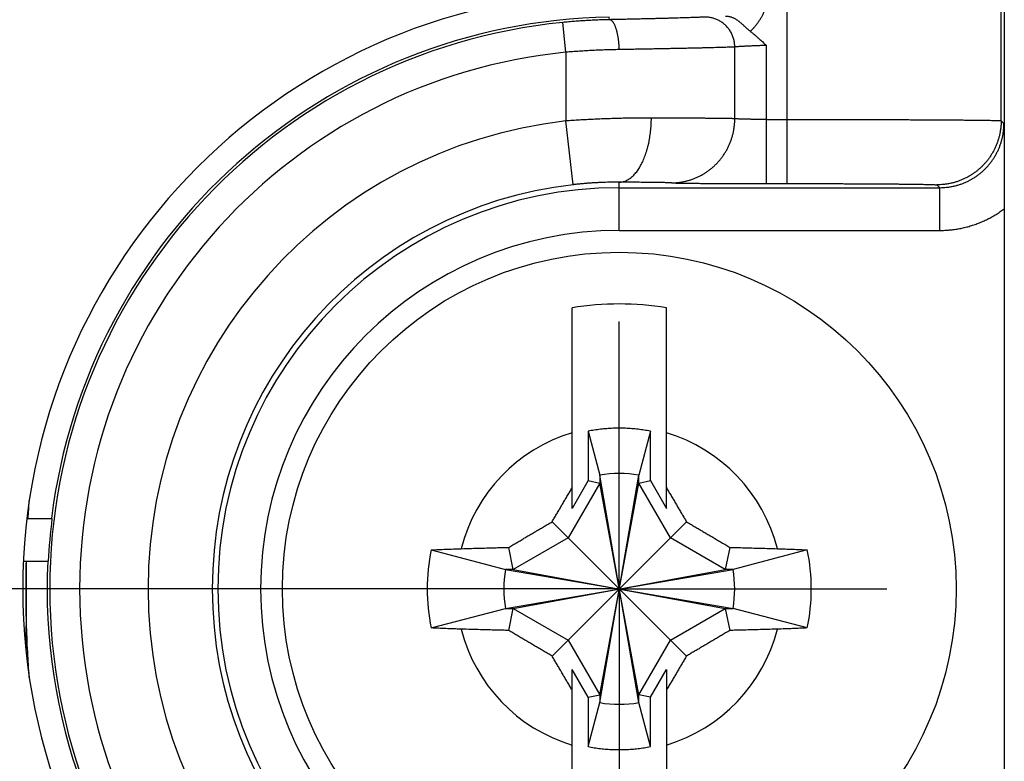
# Model space of a CAD drawing. Header units: inches. Extents: x 0 to 34, y 0 to 22.
# Tile 81 of 152: x 16.322 to 16.782, y 14.789 to 15.136. Entities that reach past the tile are written whole.
import ezdxf

# ---------------------------------------------------------------- set-up
doc = ezdxf.new("R2010")
doc.units = ezdxf.units.IN
doc.header["$LTSCALE"] = 1.87
doc.header["$MEASUREMENT"] = 0
doc.linetypes.add('CENTER', pattern=[0.6, 0.375, -0.075, 0.075, -0.075])
doc.layers.get('0').update_dxf_attribs({"linetype": 'CONTINUOUS'})
doc.layers.add('DEFAULT_1', color=7, linetype='CENTER')
doc.layers.add('DIMENSIONS', color=7, linetype='CONTINUOUS')
doc.styles.get("Standard").update_dxf_attribs({"font": 'txt', "width": 0.8})
doc.dimstyles.new('DIMSTYLE_1', dxfattribs={"dimtxt": 0.125, "dimasz": 0.18, "dimexe": 0.18, "dimexo": 0.0625, "dimgap": 0.09, "dimtad": 0, "dimtih": 1, "dimtoh": 1, "dimdec": 3, "dimzin": 4, "dimdsep": 46, "dimtxsty": 'STANDARD', "dimblk": '_FILLED', "dimblk1": '_FILLED', "dimblk2": '_FILLED', "dimcen": 0.09, "dimadec": 0, "dimazin": 0, "dimtp": 0.01, "dimtm": 0.01, "dimtfac": 1, "dimtdec": 3, "dimtofl": 0, "dimtmove": 0, "dimatfit": 3, "dimldrblk": '_FILLED', "dimfxl": 1, "dimtolj": 1, "dimtzin": 4, "dimarcsym": 0})

# ---------------------------------------------------------------- blocks, each defined once
blk = doc.blocks.new('_FILLED')
at = {"color": 0, "linetype": 'BYBLOCK'}
blk.add_solid([(0, 0), (-1, 0.1736111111), (-1, -0.1736111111)], dxfattribs=at)
blk = doc.blocks.new('*D6')
at = {"layer": 'DIMENSIONS', "color": 2, "linetype": 'CONTINUOUS'}
for p, q in [((12.9788026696, 14.8698991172), (12.9788026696, 15.2298991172)), ((16.5393026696, 14.8698991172), (12.8538026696, 14.8698991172)), ((14.8523026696, 14.1270324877), (12.8538026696, 14.1270324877)), ((12.9788026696, 14.1270324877), (12.9788026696, 13.7670324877))]:
    blk.add_line(p, q, dxfattribs=at)
at = {"layer": 'DIMENSIONS', "color": 2, "linetype": 'CONTINUOUS', "xscale": 0.18, "yscale": 0.18, "zscale": 0.18}
for p, rotation in [((12.9788026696, 14.8698991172), 270), ((12.9788026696, 14.1270324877), 90)]:
    blk.add_blockref('_FILLED', p, dxfattribs=dict(at, rotation=rotation))
at = {"layer": 'DIMENSIONS', "color": 2, "linetype": 'CONTINUOUS', "width": 0.8}
for s, p in [('.743', (12.6288026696, 14.4992515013)), ('[', (12.6288026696, 14.3117515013)), (']', (13.2288026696, 14.3117515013)), ('18.87', (12.7288026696, 14.3117515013))]:
    blk.add_text(s, height=0.125, dxfattribs=at).set_placement(p)

msp = doc.modelspace()

# ---------------------------------------------------------------- linework, layer by layer
at = {"color": 7, "linetype": 'CONTINUOUS'}
for p, q in [((16.6803152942, 15.0594958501), (16.6803152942, 16.6603023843)), ((16.7803114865, 15.088889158), (16.7803114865, 16.6309090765)), ((16.5768026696, 15.1209227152), (16.5754152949, 15.1348532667)), ((16.5971552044, 15.1361522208), (16.5971341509, 15.1373583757)), ((16.5768026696, 15.1209227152), (16.5768026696, 15.0887696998)), ((16.6557991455, 15.0898254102), (16.6557991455, 15.1233892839)), ((16.6706109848, 15.0594958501), (16.6706109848, 15.1241022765)), ((16.5802070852, 15.0589646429), (16.5768026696, 15.0887696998)), ((16.6706109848, 15.0894947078), (16.6803152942, 15.0894947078)), ((16.7803114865, 15.088889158), (16.7816296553, 15.0875709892)), ((16.6018026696, 15.037572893), (16.6018026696, 15.0601355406)), ((16.6018026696, 15.0575721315), (16.7516307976, 15.0575721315)), ((16.6706109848, 15.0594958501), (16.6803152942, 15.0594958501)), ((16.7503126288, 15.0588903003), (16.7516307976, 15.0575721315)), ((16.7516307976, 15.037572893), (16.7516307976, 15.0575721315)), ((16.7818026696, 15.0477037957), (16.7818026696, 14.6920944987)), ((16.6018026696, 15.037572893), (16.7516307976, 15.037572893)), ((16.5797554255, 14.9075814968), (16.5797554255, 15.0013498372)), ((16.6238499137, 14.9075814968), (16.6238499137, 15.0013498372)), ((16.5872544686, 14.9436524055), (16.5926491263, 14.9230936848)), ((16.5872544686, 14.9436524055), (16.5872544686, 14.9205702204)), ((16.6163508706, 14.9436524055), (16.6109562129, 14.9230936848)), ((16.6163508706, 14.9205702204), (16.6163508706, 14.9436524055)), ((16.6109562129, 14.8167045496), (16.5926491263, 14.9230936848)), ((16.5926491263, 14.9230936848), (16.5926491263, 14.9194322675)), ((16.5926491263, 14.8167045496), (16.6109562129, 14.9230936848)), ((16.6109562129, 14.9194322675), (16.6109562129, 14.9230936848)), ((16.5926491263, 14.9194322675), (16.5778691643, 14.8938326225)), ((16.5872544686, 14.9205702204), (16.5797554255, 14.9075814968)), ((16.5872544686, 14.9205702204), (16.5926491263, 14.9194322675)), ((16.6109562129, 14.8203659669), (16.5926491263, 14.9194322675)), ((16.5926491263, 14.8203659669), (16.6109562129, 14.9194322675)), ((16.6109562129, 14.9194322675), (16.6163508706, 14.9205702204)), ((16.6257361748, 14.8938326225), (16.6109562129, 14.9194322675)), ((16.6163508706, 14.9205702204), (16.6238499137, 14.9075814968)), ((16.3249111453, 14.9028991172), (16.3365957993, 14.9028991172)), ((16.6331992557, 14.8385025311), (16.5704060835, 14.9012957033)), ((16.5704060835, 14.8385025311), (16.6331992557, 14.9012957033)), ((16.5778691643, 14.8938326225), (16.5522695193, 14.8790526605)), ((16.6513358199, 14.8790526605), (16.6257361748, 14.8938326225)), ((16.5139109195, 14.8881572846), (16.548608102, 14.8790526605)), ((16.5522695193, 14.8790526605), (16.5501047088, 14.8893153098)), ((16.6535006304, 14.8893153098), (16.6513358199, 14.8790526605)), ((16.6896944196, 14.8881572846), (16.6549972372, 14.8790526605)), ((16.3232354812, 14.8828991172), (16.3348669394, 14.8828991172)), ((16.548608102, 14.8790526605), (16.6549972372, 14.8607455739)), ((16.5522695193, 14.8790526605), (16.548608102, 14.8790526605)), ((16.548608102, 14.8607455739), (16.6549972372, 14.8790526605)), ((16.5522695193, 14.8790526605), (16.6513358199, 14.8607455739)), ((16.5522695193, 14.8607455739), (16.6513358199, 14.8790526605)), ((16.6549972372, 14.8790526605), (16.6513358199, 14.8790526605)), ((16.5139109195, 14.8516409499), (16.548608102, 14.8607455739)), ((16.548608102, 14.8607455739), (16.5522695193, 14.8607455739)), ((16.5501047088, 14.8504829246), (16.5522695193, 14.8607455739)), ((16.5522695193, 14.8607455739), (16.5778691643, 14.845965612)), ((16.6257361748, 14.845965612), (16.6513358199, 14.8607455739)), ((16.6513358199, 14.8607455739), (16.6535006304, 14.8504829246)), ((16.6513358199, 14.8607455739), (16.6549972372, 14.8607455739)), ((16.6896944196, 14.8516409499), (16.6549972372, 14.8607455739)), ((16.5778691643, 14.845965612), (16.5926491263, 14.8203659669)), ((16.6109562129, 14.8203659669), (16.6257361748, 14.845965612)), ((16.5872544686, 14.819228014), (16.5797554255, 14.8322167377)), ((16.5797554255, 14.7384483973), (16.5797554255, 14.8322167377)), ((16.6163508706, 14.819228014), (16.6238499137, 14.8322167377)), ((16.6238499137, 14.8322167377), (16.6238499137, 14.7384483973)), ((16.5872544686, 14.819228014), (16.5926491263, 14.8203659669)), ((16.5872544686, 14.819228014), (16.5872544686, 14.796145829)), ((16.5926491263, 14.8203659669), (16.5926491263, 14.8167045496)), ((16.6109562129, 14.8167045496), (16.6109562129, 14.8203659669)), ((16.6163508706, 14.819228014), (16.6109562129, 14.8203659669)), ((16.6163508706, 14.796145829), (16.6163508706, 14.819228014)), ((16.5872544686, 14.796145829), (16.5926491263, 14.8167045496)), ((16.6163508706, 14.796145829), (16.6109562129, 14.8167045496))]:
    msp.add_line(p, q, dxfattribs=at)
msp.add_circle((16.6018026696, 14.8698991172), 0.157480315, dxfattribs=at)
for centre, radius, start, end in [((16.6019226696, 14.8698991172), 0.279, 90, 270), ((16.6018026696, 14.8698991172), 0.266264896, 95.6874600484, 264.3125399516), ((16.6018026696, 14.8698991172), 0.2675, 91, 172.9128453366), ((16.6018026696, 14.8698991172), 0.2522654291, 95.6874600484, 264.3125399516), ((16.6018026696, 14.8698991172), 0.22029374, 96.5162406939, 263.4837593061), ((16.6018026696, 14.8698991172), 0.1902948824, 96.5162406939, 263.4837593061), ((16.6018026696, 14.8698991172), 0.1876730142, 90, 270), ((16.6018026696, 14.8698991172), 0.1676737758, 90, 270), ((16.6018026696, 14.8698991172), 0.1332868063, 80.4788277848, 99.5211722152), ((16.6018026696, 14.8698991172), 0.0762974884, 106.7959554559, 165.725538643), ((16.6018026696, 14.8698991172), 0.0762974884, 14.274461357, 73.2040445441), ((16.6018026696, 14.8698991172), 0.053976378, 80.2363529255, 99.7636470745), ((16.6018026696, 14.8698991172), 0.2672520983, 172.9070762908, 177.211849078), ((16.6018026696, 14.8698991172), 0.0897682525, 168.2645867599, 191.7354132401), ((16.6018026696, 14.8698991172), 0.0897682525, 348.2645867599, 11.7354132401), ((16.6018026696, 14.8698991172), 0.2675, 177.2143199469, 269), ((16.6018026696, 14.8698991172), 0.053976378, 170.2363529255, 189.7636470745), ((16.6018026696, 14.8698991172), 0.053976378, 350.2363529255, 9.7636470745), ((16.6018026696, 14.8698991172), 0.0762974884, 194.274461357, 253.2040445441), ((16.6018026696, 14.8698991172), 0.0762974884, 286.7959554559, 345.725538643), ((16.6018026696, 14.8698991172), 0.053976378, 260.2363529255, 279.7636470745)]:
    msp.add_arc(centre, radius, start, end, dxfattribs=at)
for points, knots in [([(16.7818026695, 16.6716696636), (16.7818026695, 16.491230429), (16.7818026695, 16.1303500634), (16.7818026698, 15.5890302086), (16.7818026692, 15.2281495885), (16.7818026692, 15.0477100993)], [0, 0, 0, 0, 0.3333320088, 0.6666675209, 1, 1, 1, 1]), ([(16.6630702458, 15.1306973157), (16.6634343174, 15.1310411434), (16.6641396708, 15.1317535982), (16.6651536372, 15.1328644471), (16.6661071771, 15.1340291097), (16.6670013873, 15.1352401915), (16.6678326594, 15.1364951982), (16.6685987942, 15.1377902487), (16.6692972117, 15.139121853), (16.6699264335, 15.1404862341), (16.6704854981, 15.1418799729), (16.670973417, 15.1433001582), (16.6713891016, 15.1447440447), (16.6717311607, 15.146208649), (16.6719981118, 15.1476903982), (16.6721894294, 15.1491850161), (16.672304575, 15.150687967), (16.6723303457, 15.1516927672), (16.6723304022, 15.1521950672)], [0, 0, 0, 0, 0.0624361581, 0.1249340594, 0.187467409, 0.2500157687, 0.3125579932, 0.3750734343, 0.4375430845, 0.4999533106, 0.562324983, 0.62469587, 0.6871032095, 0.7495827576, 0.8121374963, 0.87474282, 0.9373724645, 1, 1, 1, 1]), ([(16.5971552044, 15.1361522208), (16.5962718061, 15.1361344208), (16.5944971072, 15.1360900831), (16.5918240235, 15.1359975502), (16.5891286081, 15.1358779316), (16.5864121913, 15.1357306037), (16.5836774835, 15.1355550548), (16.5809290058, 15.1353510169), (16.5781729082, 15.1351185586), (16.5763345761, 15.1349448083), (16.5754152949, 15.1348532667)], [0, 0, 0, 0, 0.1216810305, 0.2444727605, 0.3683361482, 0.4932368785, 0.6191051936, 0.745712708, 0.8727759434, 1, 1, 1, 1]), ([(16.6417304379, 15.1373866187), (16.6415659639, 15.1373747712), (16.6411986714, 15.1373511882), (16.6405902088, 15.1373173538), (16.6398674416, 15.1372816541), (16.6390315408, 15.1372441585), (16.6380844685, 15.1372049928), (16.6370285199, 15.1371642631), (16.6358655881, 15.1371220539), (16.6345971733, 15.1370784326), (16.6332251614, 15.1370334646), (16.631752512, 15.1369872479), (16.6301826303, 15.1369398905), (16.6285183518, 15.13689148), (16.6267619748, 15.1368420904), (16.6249159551, 15.1367917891), (16.6229833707, 15.1367406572), (16.6209679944, 15.1366887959), (16.6188740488, 15.1366363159), (16.6167056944, 15.1365833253), (16.6144667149, 15.1365299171), (16.6121606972, 15.1364761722), (16.6097914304, 15.1364221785), (16.6073629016, 15.136368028), (16.6048792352, 15.1363138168), (16.6023448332, 15.136259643), (16.5997644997, 15.1362056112), (16.5980295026, 15.136169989), (16.5971552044, 15.1361522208)], [0, 0, 0, 0, 0.0110934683, 0.0247594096, 0.0409966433, 0.0597758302, 0.0810501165, 0.1047642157, 0.130866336, 0.1593365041, 0.1901457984, 0.2232164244, 0.2584560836, 0.2958058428, 0.3352262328, 0.3766610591, 0.4200408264, 0.4652841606, 0.5122881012, 0.5609528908, 0.6112013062, 0.6629557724, 0.7161297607, 0.7706324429, 0.8263729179, 0.8832554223, 0.9411704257, 1, 1, 1, 1]), ([(16.6017684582, 15.122154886), (16.601763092, 15.1224473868), (16.6017466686, 15.1230313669), (16.6017049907, 15.1239042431), (16.6016464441, 15.1247702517), (16.6015712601, 15.1256259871), (16.6014797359, 15.1264680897), (16.6013722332, 15.1272932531), (16.601249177, 15.1280982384), (16.6011110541, 15.1288798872), (16.6009584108, 15.1296351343), (16.600791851, 15.1303610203), (16.6006120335, 15.1310547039), (16.600419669, 15.1317134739), (16.600215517, 15.132334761), (16.6000003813, 15.1329161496), (16.5997751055, 15.1334553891), (16.5995405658, 15.1339504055), (16.5992976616, 15.1343993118), (16.5990473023, 15.1348004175), (16.598790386, 15.1351522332), (16.5985277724, 15.1354534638), (16.5982602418, 15.1357029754), (16.597988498, 15.1358997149), (16.5977131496, 15.1360425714), (16.5974351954, 15.1361302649), (16.5972471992, 15.1361512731), (16.5971552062, 15.1361521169)], [0, 0, 0, 0, 0.0566869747, 0.1131931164, 0.169318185, 0.2248638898, 0.2796349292, 0.3334400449, 0.3860931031, 0.4374142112, 0.4872308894, 0.5353793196, 0.5817057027, 0.626067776, 0.668336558, 0.7083984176, 0.7461576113, 0.7815394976, 0.8144947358, 0.8450049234, 0.8730902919, 0.8988202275, 0.9223274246, 0.9438258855, 0.9636308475, 0.9821739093, 1, 1, 1, 1]), ([(16.6557987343, 15.1233892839), (16.6557982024, 15.1236853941), (16.6557785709, 15.1242777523), (16.6556935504, 15.1251625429), (16.6555532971, 15.1260402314), (16.6553583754, 15.1269072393), (16.6551095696, 15.1277600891), (16.6548078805, 15.1285953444), (16.6544545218, 15.129409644), (16.6540509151, 15.1301997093), (16.6535986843, 15.1309623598), (16.6530996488, 15.1316945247), (16.6525558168, 15.132393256), (16.6519693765, 15.1330557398), (16.651342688, 15.1336793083), (16.6506782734, 15.1342614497), (16.6499788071, 15.134799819), (16.6492471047, 15.1352922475), (16.6484861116, 15.1357367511), (16.6476988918, 15.1361315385), (16.6468886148, 15.1364750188), (16.6460585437, 15.1367658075), (16.6452120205, 15.1370027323), (16.6443524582, 15.1371848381), (16.6434833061, 15.1373113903), (16.6426081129, 15.1373818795), (16.642022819, 15.137391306), (16.6417304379, 15.1373866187)], [0, 0, 0, 0, 0.0402318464, 0.0804641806, 0.1206929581, 0.1609141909, 0.2011240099, 0.2413187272, 0.2814948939, 0.3216493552, 0.3617793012, 0.4018823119, 0.4419563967, 0.4820000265, 0.5220121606, 0.5619922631, 0.6019403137, 0.6418568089, 0.6817427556, 0.7215996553, 0.7614294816, 0.8012346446, 0.8410179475, 0.8807825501, 0.920531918, 0.9602697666, 1, 1, 1, 1]), ([(16.6630658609, 15.1307009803), (16.6629074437, 15.1308231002), (16.6625866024, 15.1310807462), (16.6621034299, 15.1314918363), (16.6616029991, 15.1319361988), (16.6610818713, 15.1324110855), (16.660536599, 15.1329130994), (16.6599654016, 15.133436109), (16.6593708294, 15.1339690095), (16.6587589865, 15.1344973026), (16.6581370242, 15.1350066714), (16.6575106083, 15.1354858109), (16.6568843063, 15.1359261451), (16.6562636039, 15.1363204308), (16.6556542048, 15.1366635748), (16.6550622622, 15.1369527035), (16.6544931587, 15.1371877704), (16.653949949, 15.1373717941), (16.6534322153, 15.13751004), (16.6529358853, 15.137608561), (16.6524557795, 15.1376726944), (16.6519865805, 15.1377067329), (16.651676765, 15.1377115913), (16.6515230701, 15.1377099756)], [0, 0, 0, 0, 0.0433588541, 0.0891770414, 0.1375044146, 0.1884230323, 0.2420079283, 0.2981682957, 0.3563035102, 0.4150781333, 0.4733812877, 0.5305439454, 0.5859950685, 0.6392880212, 0.6898773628, 0.7375172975, 0.7820031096, 0.8232588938, 0.8617527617, 0.8980809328, 0.9328720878, 0.9666818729, 1, 1, 1, 1]), ([(16.6630702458, 15.1306973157), (16.6634451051, 15.1304083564), (16.6641668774, 15.1298370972), (16.665203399, 15.1289786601), (16.6661761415, 15.1281440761), (16.6671010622, 15.1273284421), (16.6679934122, 15.126524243), (16.6688675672, 15.1257228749), (16.6697381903, 15.1249159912), (16.6703185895, 15.1243748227), (16.6706109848, 15.1241022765)], [0, 0, 0, 0, 0.1416842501, 0.2755153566, 0.4028558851, 0.5253479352, 0.6446612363, 0.7624489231, 0.8803431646, 1, 1, 1, 1]), ([(16.6017685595, 15.122154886), (16.6007576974, 15.1221379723), (16.598724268, 15.1220958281), (16.5956585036, 15.1220080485), (16.5925626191, 15.1218944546), (16.5894413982, 15.1217547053), (16.5862996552, 15.1215883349), (16.5831423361, 15.1213949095), (16.579974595, 15.1211741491), (16.5778605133, 15.1210096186), (16.5768026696, 15.1209227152)], [0, 0, 0, 0, 0.1213173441, 0.2440547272, 0.3680294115, 0.4930599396, 0.6189628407, 0.7455529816, 0.8726343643, 1, 1, 1, 1]), ([(16.6557991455, 15.1233892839), (16.6556068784, 15.1233778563), (16.6551792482, 15.123355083), (16.6544735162, 15.1233225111), (16.6536399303, 15.1232882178), (16.6526798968, 15.1232522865), (16.6515950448, 15.1232148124), (16.6503872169, 15.1231758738), (16.6490583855, 15.1231355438), (16.6476106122, 15.1230938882), (16.646046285, 15.1230509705), (16.6443683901, 15.1230068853), (16.6425803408, 15.1229617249), (16.6406853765, 15.1229155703), (16.6386862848, 15.1228684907), (16.636585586, 15.1228205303), (16.6343859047, 15.1227717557), (16.6320904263, 15.1227222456), (16.6297031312, 15.1226720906), (16.6272285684, 15.1226213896), (16.6246711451, 15.1225702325), (16.6220349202, 15.1225186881), (16.6193240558, 15.1224668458), (16.6165431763, 15.1224147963), (16.6136971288, 15.1223626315), (16.6107906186, 15.1223104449), (16.6078282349, 15.1222583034), (16.6048146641, 15.122206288), (16.6027890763, 15.1221719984), (16.6017685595, 15.122154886)], [0, 0, 0, 0, 0.0106912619, 0.023770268, 0.0392155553, 0.0570012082, 0.0770973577, 0.0994697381, 0.1240805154, 0.1508925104, 0.1798664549, 0.2109463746, 0.2440617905, 0.2791497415, 0.3161638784, 0.3550588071, 0.3957864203, 0.4382945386, 0.4825066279, 0.5283304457, 0.5756822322, 0.6244933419, 0.6746908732, 0.7261853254, 0.7788823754, 0.8326967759, 0.8875468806, 0.9433448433, 1, 1, 1, 1]), ([(16.6706109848, 15.1241021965), (16.6703040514, 15.1240918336), (16.6696913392, 15.1240709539), (16.668775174, 15.1240386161), (16.667865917, 15.1240055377), (16.6669669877, 15.123971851), (16.6660817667, 15.1239378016), (16.6652135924, 15.1239033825), (16.6643657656, 15.1238687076), (16.6635415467, 15.1238339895), (16.6627441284, 15.1237994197), (16.661976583, 15.1237649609), (16.6612418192, 15.1237308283), (16.6605425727, 15.1236972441), (16.6598813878, 15.1236641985), (16.6592606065, 15.1236318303), (16.658682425, 15.1236003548), (16.6581489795, 15.1235697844), (16.657662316, 15.1235402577), (16.6572243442, 15.1235119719), (16.6568367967, 15.1234849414), (16.6565011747, 15.1234593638), (16.6562187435, 15.1234353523), (16.6559905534, 15.1234130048), (16.6558567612, 15.1233973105), (16.6557991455, 15.1233892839)], [0, 0, 0, 0, 0.0621226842, 0.1240129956, 0.1854397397, 0.2461712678, 0.3059784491, 0.3646370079, 0.4219258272, 0.4776224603, 0.5315100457, 0.5833811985, 0.633039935, 0.6803002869, 0.7249896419, 0.7669530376, 0.8060440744, 0.8421188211, 0.8750366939, 0.9046684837, 0.9308972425, 0.953620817, 0.9727554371, 0.9882327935, 1, 1, 1, 1]), ([(16.6168026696, 15.0901343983), (16.6158600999, 15.0901373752), (16.6139546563, 15.0901382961), (16.6110678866, 15.0901241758), (16.6081257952, 15.0900938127), (16.6051339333, 15.0900464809), (16.6020974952, 15.0899814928), (16.5990210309, 15.0898981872), (16.5959091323, 15.0897957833), (16.5927674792, 15.0896741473), (16.5896025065, 15.0895331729), (16.5864197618, 15.0893727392), (16.5832231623, 15.0891928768), (16.5800157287, 15.0889925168), (16.5778745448, 15.0888463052), (16.5768026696, 15.0887696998)], [0, 0, 0, 0, 0.0706358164, 0.1427917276, 0.2163339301, 0.2911245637, 0.3670265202, 0.4439332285, 0.5217557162, 0.6003547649, 0.6795414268, 0.7591701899, 0.8391687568, 0.9194696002, 1, 1, 1, 1]), ([(16.6018026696, 15.0601355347), (16.6020636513, 15.0601394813), (16.6025881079, 15.0601748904), (16.6033704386, 15.0603098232), (16.6041482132, 15.0605262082), (16.6049191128, 15.0608233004), (16.6056810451, 15.0612001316), (16.6064319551, 15.0616555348), (16.6071698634, 15.0621881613), (16.6078928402, 15.0627964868), (16.6085990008, 15.0634788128), (16.6092865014, 15.064233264), (16.6099535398, 15.0650577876), (16.6105983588, 15.0659501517), (16.6112192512, 15.0669079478), (16.6118145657, 15.0679285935), (16.6123827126, 15.0690093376), (16.6129221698, 15.0701472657), (16.6134314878, 15.0713393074), (16.6139092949, 15.0725822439), (16.6143543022, 15.073872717), (16.6147653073, 15.0752072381), (16.6151411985, 15.0765821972), (16.6154809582, 15.0779938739), (16.6157836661, 15.0794384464), (16.6160485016, 15.0809120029), (16.6162747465, 15.0824105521), (16.6164617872, 15.0839300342), (16.6166091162, 15.0854663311), (16.6167163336, 15.087015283), (16.6167831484, 15.088572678), (16.6168006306, 15.0896134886), (16.616802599, 15.0901343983)], [0, 0, 0, 0, 0.021599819, 0.0434072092, 0.065588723, 0.0882987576, 0.1116757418, 0.1358397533, 0.1608914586, 0.1869121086, 0.2139643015, 0.2420931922, 0.2713279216, 0.3016831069, 0.3331602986, 0.3657493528, 0.3994296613, 0.4341712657, 0.4699358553, 0.5066776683, 0.5443442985, 0.5828774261, 0.6222134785, 0.6622842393, 0.7030174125, 0.7443371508, 0.7861645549, 0.8284181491, 0.8710143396, 0.9138678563, 0.9568921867, 1, 1, 1, 1]), ([(16.6557991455, 15.0898253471), (16.6556074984, 15.089831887), (16.6551814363, 15.0898445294), (16.6544785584, 15.0898613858), (16.6536486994, 15.0898782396), (16.6526932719, 15.0898949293), (16.6516139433, 15.0899114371), (16.6504125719, 15.0899277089), (16.6490911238, 15.0899437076), (16.6476516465, 15.0899594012), (16.6460964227, 15.0899747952), (16.6444281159, 15.0899898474), (16.6426497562, 15.0900045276), (16.6407644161, 15.090018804), (16.6387750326, 15.0900326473), (16.6366845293, 15.0900460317), (16.6344963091, 15.0900589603), (16.6322143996, 15.0900714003), (16.6298431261, 15.0900833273), (16.6273865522, 15.0900947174), (16.6248483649, 15.0901055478), (16.6222321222, 15.0901158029), (16.6195415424, 15.0901254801), (16.6177234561, 15.0901314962), (16.6168026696, 15.0901343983)], [0, 0, 0, 0, 0.0147513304, 0.0327895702, 0.0540853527, 0.0786025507, 0.1062984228, 0.1371239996, 0.1710283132, 0.207960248, 0.2478645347, 0.2906721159, 0.3363024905, 0.3846722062, 0.4357089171, 0.4893425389, 0.545490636, 0.6040440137, 0.6648844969, 0.7279067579, 0.7930217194, 0.8601401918, 0.9291667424, 1, 1, 1, 1]), ([(16.6261752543, 15.0598265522), (16.6266917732, 15.0598272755), (16.6277250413, 15.059856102), (16.6292704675, 15.0599813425), (16.6308074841, 15.0601882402), (16.6323318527, 15.0604762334), (16.6338394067, 15.0608445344), (16.6353260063, 15.0612921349), (16.6367875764, 15.0618178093), (16.6382201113, 15.0624201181), (16.639619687, 15.0630974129), (16.6409824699, 15.0638478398), (16.6423047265, 15.0646693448), (16.6435828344, 15.0655596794), (16.6448132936, 15.0665164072), (16.6459927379, 15.0675369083), (16.6471179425, 15.0686183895), (16.6481858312, 15.0697578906), (16.6491934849, 15.0709522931), (16.6501381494, 15.0721983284), (16.6510172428, 15.0734925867), (16.6518283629, 15.0748315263), (16.6525692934, 15.0762114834), (16.6532380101, 15.0776286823), (16.6538326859, 15.0790792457), (16.6543516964, 15.0805592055), (16.6547936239, 15.0820645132), (16.6551572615, 15.0835910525), (16.6554416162, 15.0851346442), (16.655645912, 15.0866910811), (16.6557695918, 15.0882560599), (16.6557980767, 15.0893023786), (16.6557988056, 15.08982546)], [0, 0, 0, 0, 0.0331088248, 0.0662214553, 0.0993421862, 0.1324729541, 0.165615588, 0.1987717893, 0.2319431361, 0.2651311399, 0.2983371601, 0.3315623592, 0.3648076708, 0.398073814, 0.4313613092, 0.4646705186, 0.4980015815, 0.5313543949, 0.5647286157, 0.5981236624, 0.6315387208, 0.6649727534, 0.6984245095, 0.7318925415, 0.7653752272, 0.7988707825, 0.832377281, 0.8658926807, 0.8994148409, 0.9329415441, 0.9664705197, 1, 1, 1, 1]), ([(16.6706109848, 15.0894947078), (16.6703042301, 15.0894946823), (16.6696918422, 15.0894951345), (16.6687760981, 15.089497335), (16.6678671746, 15.0895010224), (16.6669684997, 15.0895061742), (16.6660834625, 15.0895127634), (16.6652154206, 15.0895207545), (16.6643677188, 15.0895301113), (16.6635436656, 15.0895407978), (16.662746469, 15.0895527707), (16.6619791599, 15.0895659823), (16.6612445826, 15.0895803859), (16.6605453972, 15.0895959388), (16.6598841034, 15.0896125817), (16.6592630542, 15.0896302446), (16.6586845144, 15.0896488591), (16.6581506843, 15.0896683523), (16.6576636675, 15.0896886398), (16.6572253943, 15.0897096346), (16.6568375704, 15.0897312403), (16.6565016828, 15.0897533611), (16.6562189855, 15.0897758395), (16.6559905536, 15.0897985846), (16.6558566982, 15.0898159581), (16.6557991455, 15.0898254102)], [0, 0, 0, 0, 0.0620971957, 0.123967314, 0.185377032, 0.2460944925, 0.3058914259, 0.3645424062, 0.421821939, 0.4775043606, 0.5313716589, 0.5832187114, 0.6328557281, 0.6801025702, 0.724791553, 0.7667654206, 0.8058738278, 0.8419672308, 0.8749017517, 0.904546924, 0.930789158, 0.9535305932, 0.9726877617, 0.9881933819, 1, 1, 1, 1]), ([(16.6803152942, 15.0894947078), (16.6816179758, 15.0894947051), (16.6842210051, 15.0894943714), (16.6881201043, 15.0894929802), (16.6920063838, 15.0894906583), (16.6958740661, 15.0894874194), (16.6997175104, 15.08948326), (16.7035311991, 15.0894781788), (16.7073095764, 15.0894721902), (16.7110469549, 15.0894653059), (16.7147375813, 15.0894575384), (16.7183758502, 15.0894488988), (16.721956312, 15.0894394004), (16.7254734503, 15.0894290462), (16.7289215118, 15.08941786), (16.7322945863, 15.0894058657), (16.7355871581, 15.0893930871), (16.7387944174, 15.089379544), (16.7419121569, 15.0893652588), (16.7449361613, 15.0893502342), (16.7478619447, 15.0893344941), (16.7506848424, 15.0893180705), (16.7534003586, 15.0893009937), (16.7560042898, 15.0892832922), (16.7584927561, 15.0892649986), (16.7608622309, 15.0892461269), (16.7631094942, 15.0892266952), (16.7652314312, 15.0892067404), (16.7672247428, 15.0891862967), (16.7690860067, 15.0891654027), (16.7708119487, 15.0891441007), (16.7723997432, 15.0891224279), (16.7738469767, 15.0891003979), (16.7751515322, 15.0890780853), (16.776311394, 15.0890554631), (16.7773249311, 15.0890328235), (16.7781901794, 15.0890095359), (16.7789071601, 15.0889877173), (16.77947135, 15.0889620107), (16.7798906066, 15.0889464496), (16.7801458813, 15.0889125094), (16.7802804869, 15.0889105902), (16.7803114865, 15.088889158)], [0, 0, 0, 0, 0.0390789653, 0.07808792, 0.1169685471, 0.1556629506, 0.1941140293, 0.2322675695, 0.2700693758, 0.3074611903, 0.3443848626, 0.3807842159, 0.4166054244, 0.4517950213, 0.4862948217, 0.5200438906, 0.552984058, 0.585068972, 0.6162588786, 0.6465136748, 0.675786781, 0.7040303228, 0.7311988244, 0.7572507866, 0.7821470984, 0.8058519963, 0.8283345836, 0.8495649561, 0.8695105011, 0.888134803, 0.9054042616, 0.9212907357, 0.9357712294, 0.9488247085, 0.9604313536, 0.9705731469, 0.9792347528, 0.9864042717, 0.9920716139, 0.9962284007, 0.9988694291, 1, 1, 1, 1]), ([(16.7803114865, 15.088889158), (16.7803114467, 15.0883656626), (16.7802839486, 15.0873184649), (16.78016056, 15.0857521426), (16.779955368, 15.0841943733), (16.7796689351, 15.0826494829), (16.7793020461, 15.0811216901), (16.7788557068, 15.0796151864), (16.7783311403, 15.0781340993), (16.7777297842, 15.0766824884), (16.7770532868, 15.0752643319), (16.7763035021, 15.0738835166), (16.775482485, 15.0725438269), (16.7745924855, 15.0712489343), (16.7736359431, 15.0700023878), (16.7726154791, 15.0688076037), (16.7715338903, 15.0676678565), (16.7703941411, 15.0665862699), (16.769199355, 15.0655658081), (16.7679528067, 15.064609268), (16.7666579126, 15.0637192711), (16.7653182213, 15.0628982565), (16.7639374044, 15.0621484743), (16.7625192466, 15.0614719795), (16.7610676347, 15.0608706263), (16.7595865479, 15.060346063), (16.7580800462, 15.0598997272), (16.7565522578, 15.059532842), (16.7550073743, 15.0592464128), (16.7534496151, 15.059041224), (16.7518833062, 15.0589178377), (16.7508361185, 15.0588903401), (16.7503126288, 15.0588903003)], [0, 0, 0, 0, 0.0333326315, 0.066665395, 0.0999982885, 0.1333313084, 0.1666644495, 0.1999977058, 0.2333310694, 0.2666645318, 0.2999980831, 0.3333317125, 0.3666654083, 0.3999991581, 0.4333329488, 0.4666667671, 0.5000005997, 0.5333344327, 0.5666682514, 0.6000020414, 0.633335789, 0.6666694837, 0.7000031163, 0.7333366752, 0.7666701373, 0.8000034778, 0.8333366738, 0.8666697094, 0.9000025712, 0.9333352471, 0.9666677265, 1, 1, 1, 1]), ([(16.7516307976, 15.0575721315), (16.7521545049, 15.0575721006), (16.7532021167, 15.0575994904), (16.7547690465, 15.057722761), (16.7563273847, 15.0579278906), (16.7578728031, 15.05821431), (16.759401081, 15.0585812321), (16.760908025, 15.0590276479), (16.7623895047, 15.0595523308), (16.763841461, 15.0601538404), (16.7652599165, 15.0608305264), (16.766640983, 15.0615805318), (16.7679808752, 15.0624017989), (16.7692759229, 15.0632920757), (16.7705225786, 15.064248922), (16.7717174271, 15.0652697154), (16.7728571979, 15.0663516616), (16.7739387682, 15.0674917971), (16.7749591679, 15.0686869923), (16.7759155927, 15.0699339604), (16.7768054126, 15.071229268), (16.7776261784, 15.0725693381), (16.7783756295, 15.0739504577), (16.7790517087, 15.0753687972), (16.7796525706, 15.0768204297), (16.7801765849, 15.0783013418), (16.7806223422, 15.0798074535), (16.7809886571, 15.0813346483), (16.7812745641, 15.0828787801), (16.7814793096, 15.0844356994), (16.7816023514, 15.0860011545), (16.7816296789, 15.0870477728), (16.7816296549, 15.0875709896)], [0, 0, 0, 0, 0.0333445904, 0.0666884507, 0.1000316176, 0.1333740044, 0.1667157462, 0.2000569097, 0.233397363, 0.2667372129, 0.3000766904, 0.3334157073, 0.3667541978, 0.4000924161, 0.4334304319, 0.4667681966, 0.5001059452, 0.5334440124, 0.5667821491, 0.6001199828, 0.6334574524, 0.6667940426, 0.7001286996, 0.7334605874, 0.7667891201, 0.800113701, 0.8334338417, 0.866749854, 0.9000630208, 0.9333747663, 0.9666866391, 1, 1, 1, 1]), ([(16.7816296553, 15.0875709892), (16.7816387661, 15.0862921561), (16.7816561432, 15.0838503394), (16.7816803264, 15.0803435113), (16.7817013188, 15.0771348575), (16.7817193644, 15.0741827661), (16.7817347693, 15.0714538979), (16.781747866, 15.0689181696), (16.7817589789, 15.0665460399), (16.7817684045, 15.064308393), (16.7817763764, 15.0621813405), (16.7817830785, 15.0601453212), (16.7817886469, 15.0581867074), (16.7817931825, 15.0562966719), (16.7817967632, 15.054470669), (16.7817994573, 15.0527050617), (16.781801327, 15.0509949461), (16.7818024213, 15.0493360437), (16.7818026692, 15.0482466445), (16.7818026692, 15.0477100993)], [0, 0, 0, 0, 0.0962485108, 0.1837778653, 0.2639331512, 0.3377397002, 0.4059589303, 0.4693133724, 0.528583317, 0.5844893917, 0.6377220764, 0.6886682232, 0.7377227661, 0.7851296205, 0.8309143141, 0.8751495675, 0.9180108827, 0.9596191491, 1, 1, 1, 1]), ([(16.6018026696, 15.0601355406), (16.601283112, 15.0601385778), (16.6002341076, 15.060140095), (16.5986471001, 15.0601284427), (16.5970344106, 15.060102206), (16.5953998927, 15.0600608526), (16.593747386, 15.0600039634), (16.5920807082, 15.0599312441), (16.5904030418, 15.0598425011), (16.5887164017, 15.0597375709), (16.5870219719, 15.0596162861), (16.5853212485, 15.0594785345), (16.5836166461, 15.0593243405), (16.5819111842, 15.0591538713), (16.5807748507, 15.059029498), (16.5802070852, 15.0589646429)], [0, 0, 0, 0, 0.0720283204, 0.1454230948, 0.2200125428, 0.295624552, 0.3720882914, 0.4492346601, 0.5268952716, 0.6049876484, 0.6835049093, 0.7623943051, 0.8415302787, 0.9207779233, 1, 1, 1, 1]), ([(16.626175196, 15.0598265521), (16.6260348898, 15.0598342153), (16.6257180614, 15.0598487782), (16.6251889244, 15.05986823), (16.6245528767, 15.0598875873), (16.6238118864, 15.0599067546), (16.6229682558, 15.05992564), (16.6220239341, 15.0599441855), (16.6209804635, 15.0599623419), (16.6198395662, 15.0599800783), (16.6186037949, 15.0599973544), (16.6172763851, 15.060014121), (16.6158607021, 15.060030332), (16.6143600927, 15.0600459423), (16.6127778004, 15.0600609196), (16.611116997, 15.0600752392), (16.6093811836, 15.0600888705), (16.6075746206, 15.060101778), (16.605702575, 15.0601139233), (16.6037712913, 15.060125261), (16.6024646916, 15.0601322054), (16.6018026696, 15.0601355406)], [0, 0, 0, 0, 0.0172939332, 0.0390335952, 0.0651671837, 0.0956113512, 0.1302613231, 0.1690229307, 0.2118560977, 0.258705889, 0.3094558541, 0.3639635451, 0.4220899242, 0.483702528, 0.5486611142, 0.6168393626, 0.6881135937, 0.7623030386, 0.8391878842, 0.9185205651, 1, 1, 1, 1]), ([(16.626175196, 15.0598265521), (16.6263028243, 15.0598195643), (16.6265906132, 15.0598064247), (16.627070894, 15.0597887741), (16.6276477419, 15.0597712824), (16.6283200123, 15.0597539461), (16.6290862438, 15.0597368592), (16.6299448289, 15.059720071), (16.6308938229, 15.0597036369), (16.6319309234, 15.0596875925), (16.6330536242, 15.0596719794), (16.6342594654, 15.0596568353), (16.635545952, 15.0596421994), (16.6369103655, 15.059628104), (16.6383496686, 15.0596145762), (16.6398605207, 15.0596016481), (16.6414394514, 15.0595893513), (16.6430830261, 15.0595777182), (16.6447878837, 15.0595667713), (16.6465503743, 15.0595565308), (16.6483663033, 15.0595470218), (16.6502312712, 15.0595382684), (16.6521411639, 15.0595302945), (16.6540921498, 15.0595231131), (16.6560801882, 15.0595167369), (16.6581007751, 15.059511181), (16.6601489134, 15.0595064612), (16.6622192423, 15.0595025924), (16.6643061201, 15.0594995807), (16.6664038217, 15.0594974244), (16.6685066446, 15.0594961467), (16.6699095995, 15.0594958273), (16.6706109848, 15.0594958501)], [0, 0, 0, 0, 0.0086289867, 0.0194479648, 0.0324450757, 0.0475891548, 0.0648473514, 0.0841854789, 0.1055625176, 0.1289226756, 0.1542075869, 0.1813623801, 0.2103343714, 0.2410627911, 0.2734776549, 0.3075047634, 0.3430628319, 0.3800731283, 0.4184638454, 0.4581586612, 0.4990593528, 0.5410573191, 0.5840624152, 0.6279956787, 0.672767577, 0.7182738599, 0.7644042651, 0.8110359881, 0.8580402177, 0.9052877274, 0.9526500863, 1, 1, 1, 1]), ([(16.6803152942, 15.0594958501), (16.6813021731, 15.0594958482), (16.6832736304, 15.05949547), (16.6862255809, 15.0594938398), (16.6891652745, 15.059491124), (16.6920873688, 15.0594873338), (16.6949866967, 15.0594824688), (16.6978584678, 15.0594765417), (16.7006983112, 15.0594695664), (16.703502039, 15.0594615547), (16.7062652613, 15.0594525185), (16.708983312, 15.0594424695), (16.7116512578, 15.0594314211), (16.7142639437, 15.059419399), (16.7168160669, 15.05940643), (16.7193025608, 15.0593925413), (16.7217188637, 15.0593777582), (16.7240609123, 15.0593621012), (16.7263248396, 15.0593455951), (16.7285068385, 15.0593282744), (16.7306031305, 15.0593101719), (16.7326099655, 15.0592913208), (16.7345236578, 15.0592717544), (16.736340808, 15.0592515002), (16.7380583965, 15.0592305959), (16.7396736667, 15.0592090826), (16.7411837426, 15.0591870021), (16.742585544, 15.0591644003), (16.7438760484, 15.0591413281), (16.7450527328, 15.0591178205), (16.7461136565, 15.059093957), (16.747057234, 15.0590697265), (16.7478822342, 15.0590453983), (16.7485866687, 15.0590204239), (16.7491707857, 15.0589966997), (16.7496291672, 15.0589694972), (16.7499721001, 15.0589513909), (16.7501763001, 15.0589170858), (16.7502902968, 15.0589120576), (16.7503126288, 15.0588903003)], [0, 0, 0, 0, 0.0422899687, 0.0844813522, 0.1264976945, 0.1682624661, 0.2096997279, 0.2507405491, 0.2913245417, 0.3313937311, 0.3708870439, 0.4097354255, 0.4478690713, 0.4852154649, 0.5216960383, 0.5572346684, 0.5917689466, 0.625241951, 0.6575989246, 0.6887858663, 0.7187484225, 0.7474330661, 0.7747870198, 0.8007586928, 0.8253068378, 0.8483949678, 0.8699827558, 0.8900238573, 0.9084730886, 0.9252925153, 0.9404575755, 0.9539470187, 0.9657416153, 0.9758215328, 0.9841652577, 0.9907567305, 0.9955907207, 0.9986639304, 1, 1, 1, 1]), ([(16.7516307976, 15.037572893), (16.7523998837, 15.0375728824), (16.7539402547, 15.0376084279), (16.7562479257, 15.0377686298), (16.7585494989, 15.0380358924), (16.7608378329, 15.0384096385), (16.7631060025, 15.0388891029), (16.7653482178, 15.0394728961), (16.7675602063, 15.0401594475), (16.7697385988, 15.0409477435), (16.7718790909, 15.0418367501), (16.7739763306, 15.0428241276), (16.7760241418, 15.0439066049), (16.7780161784, 15.0450807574), (16.7799471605, 15.0463420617), (16.7811917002, 15.0472414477), (16.7818026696, 15.0477037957)], [0, 0, 0, 0, 0.0712377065, 0.1426571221, 0.2141930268, 0.2857791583, 0.3573491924, 0.4288509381, 0.5003150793, 0.5718035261, 0.6433559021, 0.7149243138, 0.7864391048, 0.8578306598, 0.9290304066, 1, 1, 1, 1]), ([(16.6163508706, 14.9436524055), (16.6153935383, 14.9438425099), (16.613471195, 14.9441852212), (16.6105698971, 14.9445858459), (16.6076550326, 14.9448724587), (16.6047311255, 14.9450446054), (16.6018026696, 14.9451020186), (16.5988742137, 14.9450446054), (16.5959503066, 14.9448724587), (16.5930354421, 14.9445858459), (16.5901341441, 14.9441852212), (16.5882118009, 14.9438425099), (16.5872544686, 14.9436524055)], [0, 0, 0, 0, 0.099996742, 0.1999946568, 0.2999941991, 0.3999958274, 0.4999999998, 0.6000041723, 0.7000058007, 0.800005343, 0.9000032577, 1, 1, 1, 1]), ([(16.5704060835, 14.9012957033), (16.5707485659, 14.901882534), (16.5714325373, 14.903053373), (16.5724584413, 14.9048061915), (16.5734835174, 14.9065542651), (16.5745099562, 14.9083013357), (16.5755401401, 14.9100514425), (16.5765769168, 14.9118093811), (16.5776236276, 14.9135807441), (16.5786839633, 14.9153716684), (16.5793963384, 14.9165725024), (16.5797554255, 14.9171772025)], [0, 0, 0, 0, 0.1106060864, 0.2207338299, 0.3306129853, 0.44048451, 0.5505837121, 0.6611979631, 0.7727126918, 0.8855158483, 1, 1, 1, 1]), ([(16.6238499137, 14.9171772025), (16.6242089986, 14.916572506), (16.6249213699, 14.9153716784), (16.6259817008, 14.9135807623), (16.6270284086, 14.9118094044), (16.6280651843, 14.9100514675), (16.6290953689, 14.9083013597), (16.6301218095, 14.9065542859), (16.6311468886, 14.9048062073), (16.6321727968, 14.9030533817), (16.6328567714, 14.9018825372), (16.6331992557, 14.9012957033)], [0, 0, 0, 0, 0.1144834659, 0.2272860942, 0.3388004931, 0.44941464, 0.5595139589, 0.6693856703, 0.7792651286, 0.88939331, 1, 1, 1, 1]), ([(16.5501047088, 14.8893153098), (16.5507600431, 14.8897063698), (16.5520550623, 14.8904783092), (16.5539774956, 14.8916217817), (16.5558614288, 14.8927400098), (16.5577152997, 14.8938381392), (16.5595469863, 14.8949209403), (16.5613636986, 14.8959927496), (16.5631715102, 14.8970572), (16.5649756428, 14.8981173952), (16.5667806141, 14.8991760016), (16.5685906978, 14.900235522), (16.5697999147, 14.9009419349), (16.5704060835, 14.9012957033)], [0, 0, 0, 0, 0.0971216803, 0.1918691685, 0.2846663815, 0.3759347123, 0.4660867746, 0.5554607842, 0.6443768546, 0.7330775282, 0.8217734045, 0.9106791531, 1, 1, 1, 1]), ([(16.6331992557, 14.9012957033), (16.6338111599, 14.9009385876), (16.6350309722, 14.9002259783), (16.6368555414, 14.8991579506), (16.6386721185, 14.8980924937), (16.6404847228, 14.8970272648), (16.6422976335, 14.8959597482), (16.644115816, 14.8948870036), (16.6459450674, 14.8938055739), (16.6477922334, 14.8927113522), (16.6496647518, 14.8915998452), (16.6515705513, 14.8904662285), (16.6528526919, 14.8897019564), (16.6535006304, 14.8893153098)], [0, 0, 0, 0, 0.0901659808, 0.1797886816, 0.2690603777, 0.3581834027, 0.4473553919, 0.5368083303, 0.6268471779, 0.7177941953, 0.8100383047, 0.9039744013, 1, 1, 1, 1]), ([(16.5139109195, 14.8881572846), (16.5150480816, 14.8882113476), (16.5173395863, 14.8883156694), (16.5208023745, 14.8884598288), (16.5243150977, 14.8885927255), (16.526673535, 14.8886731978), (16.5278608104, 14.888711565)], [0, 0, 0, 0, 0.244633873, 0.492916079, 0.7447403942, 1, 1, 1, 1]), ([(16.5278608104, 14.888711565), (16.529455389, 14.8887630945), (16.5324752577, 14.8888572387), (16.5367700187, 14.8889820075), (16.5406139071, 14.8890864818), (16.5440655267, 14.889174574), (16.5471854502, 14.8892495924), (16.5491616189, 14.8892944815), (16.5501047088, 14.8893153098)], [0, 0, 0, 0, 0.2150904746, 0.4073307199, 0.5792560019, 0.7335077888, 0.872823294, 1, 1, 1, 1]), ([(16.6535006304, 14.8893153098), (16.6544505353, 14.889294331), (16.6564339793, 14.8892492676), (16.6595580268, 14.8891741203), (16.6630029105, 14.8890861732), (16.6668373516, 14.8889819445), (16.6711279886, 14.8888573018), (16.6741477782, 14.8887631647), (16.6757445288, 14.888711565)], [0, 0, 0, 0, 0.1280957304, 0.2674733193, 0.4213002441, 0.5926799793, 0.7846165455, 1, 1, 1, 1]), ([(16.6757445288, 14.888711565), (16.6769318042, 14.8886731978), (16.6792902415, 14.8885927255), (16.6828029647, 14.8884598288), (16.6862657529, 14.8883156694), (16.6885572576, 14.8882113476), (16.6896944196, 14.8881572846)], [0, 0, 0, 0, 0.2552596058, 0.507083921, 0.755366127, 1, 1, 1, 1]), ([(16.3260025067, 14.8286626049), (16.3257021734, 14.8325349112), (16.325148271, 14.8410233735), (16.3246141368, 14.8547826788), (16.3244522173, 14.8646675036), (16.3244526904, 14.8699304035)], [0, 0, 0, 0, 0.282079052, 0.6177570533, 1, 1, 1, 1]), ([(16.5278608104, 14.8510866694), (16.526673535, 14.8511250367), (16.5243150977, 14.851205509), (16.5208023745, 14.8513384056), (16.5173395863, 14.851482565), (16.5150480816, 14.8515868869), (16.5139109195, 14.8516409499)], [0, 0, 0, 0, 0.2552596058, 0.507083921, 0.755366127, 1, 1, 1, 1]), ([(16.5501047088, 14.8504829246), (16.5491548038, 14.8505039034), (16.5471713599, 14.8505489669), (16.5440473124, 14.8506241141), (16.5406024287, 14.8507120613), (16.5367679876, 14.8508162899), (16.5324773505, 14.8509409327), (16.529457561, 14.8510350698), (16.5278608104, 14.8510866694)], [0, 0, 0, 0, 0.1280957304, 0.2674733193, 0.4213002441, 0.5926799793, 0.7846165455, 1, 1, 1, 1]), ([(16.5704060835, 14.8385025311), (16.5697941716, 14.8388596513), (16.5685743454, 14.8395722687), (16.5667497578, 14.8406403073), (16.5649331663, 14.8417057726), (16.563120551, 14.8427710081), (16.561307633, 14.843838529), (16.5594894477, 14.8449112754), (16.557660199, 14.8459927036), (16.555813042, 14.8470869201), (16.5539405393, 14.8481984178), (16.5520347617, 14.8493320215), (16.5507526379, 14.8500962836), (16.5501047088, 14.8504829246)], [0, 0, 0, 0, 0.0901671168, 0.1797907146, 0.2690631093, 0.3581866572, 0.4473590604, 0.536812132, 0.6268508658, 0.7177974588, 0.8100407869, 0.9039757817, 1, 1, 1, 1]), ([(16.6535006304, 14.8504829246), (16.6528452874, 14.8500918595), (16.6515502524, 14.8493199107), (16.6496277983, 14.8481764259), (16.6477438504, 14.847058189), (16.645889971, 14.8459600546), (16.6440582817, 14.8448772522), (16.6422415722, 14.8438054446), (16.6404337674, 14.8427409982), (16.6386296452, 14.8416808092), (16.6368246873, 14.8406222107), (16.635014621, 14.8395627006), (16.6338054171, 14.8388562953), (16.6331992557, 14.8385025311)], [0, 0, 0, 0, 0.09712297, 0.191871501, 0.2846694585, 0.3759381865, 0.4660903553, 0.5554642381, 0.6443799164, 0.7330801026, 0.8217753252, 0.9106802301, 1, 1, 1, 1]), ([(16.6757445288, 14.8510866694), (16.6741499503, 14.85103514), (16.6711300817, 14.8509409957), (16.6668353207, 14.8508162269), (16.6629914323, 14.8507117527), (16.6595398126, 14.8506236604), (16.656419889, 14.8505486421), (16.6544437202, 14.8505037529), (16.6535006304, 14.8504829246)], [0, 0, 0, 0, 0.2150904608, 0.4073307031, 0.5792559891, 0.733507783, 0.8728232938, 1, 1, 1, 1]), ([(16.6896944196, 14.8516409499), (16.6885572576, 14.8515868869), (16.6862657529, 14.851482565), (16.6828029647, 14.8513384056), (16.6792902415, 14.851205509), (16.6769318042, 14.8511250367), (16.6757445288, 14.8510866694)], [0, 0, 0, 0, 0.244633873, 0.492916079, 0.7447403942, 1, 1, 1, 1]), ([(16.5797554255, 14.822621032), (16.5793963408, 14.8232257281), (16.5786839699, 14.8244265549), (16.5776236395, 14.8262174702), (16.576576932, 14.8279888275), (16.5755401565, 14.8297467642), (16.5745099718, 14.8314968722), (16.5734835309, 14.8332439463), (16.5724584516, 14.8349920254), (16.571432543, 14.8367448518), (16.570748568, 14.8379156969), (16.5704060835, 14.8385025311)], [0, 0, 0, 0, 0.1144833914, 0.2272859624, 0.3388003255, 0.4494144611, 0.5595137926, 0.6693855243, 0.7792650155, 0.8893932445, 1, 1, 1, 1]), ([(16.6331992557, 14.8385025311), (16.6328567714, 14.8379156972), (16.6321727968, 14.8367448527), (16.6311468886, 14.8349920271), (16.6301218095, 14.8332439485), (16.6290953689, 14.8314968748), (16.6280651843, 14.8297467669), (16.6270284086, 14.8279888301), (16.6259817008, 14.8262174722), (16.6249213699, 14.824426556), (16.6242089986, 14.8232257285), (16.6238499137, 14.822621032)], [0, 0, 0, 0, 0.11060669, 0.2207348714, 0.3306143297, 0.4404860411, 0.55058536, 0.6611995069, 0.7727139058, 0.8855165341, 1, 1, 1, 1]), ([(16.5872544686, 14.796145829), (16.5882118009, 14.7959557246), (16.5901341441, 14.7956130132), (16.5930354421, 14.7952123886), (16.5959503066, 14.7949257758), (16.5988742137, 14.794753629), (16.6018026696, 14.7946962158), (16.6047311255, 14.794753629), (16.6076550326, 14.7949257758), (16.6105698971, 14.7952123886), (16.613471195, 14.7956130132), (16.6153935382, 14.7959557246), (16.6163508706, 14.796145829)], [0, 0, 0, 0, 0.099996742, 0.1999946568, 0.2999941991, 0.3999958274, 0.4999999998, 0.6000041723, 0.7000058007, 0.800005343, 0.9000032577, 1, 1, 1, 1])]:
    msp.add_open_spline(points, degree=3, knots=knots, dxfattribs=at)
for points in [[(16.3254353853, 14.9029010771), (16.3256010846, 14.9056521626), (16.3257903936, 14.908401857), (16.3260035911, 14.9111496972)], [(16.3244525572, 14.8828991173), (16.3244526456, 14.8785762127), (16.3244526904, 14.8742533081), (16.3244526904, 14.8699304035)], [(16.3244526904, 14.8699304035), (16.3244530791, 14.8742538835), (16.3245114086, 14.878577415), (16.3246151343, 14.8828998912)], [(16.3244526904, 14.8699304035), (16.3244526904, 14.8602901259), (16.3244498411, 14.8506498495), (16.3244448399, 14.8410095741)]]:
    msp.add_open_spline(points, degree=3, dxfattribs=at)
at = {"layer": 'DEFAULT_1', "color": 7, "linetype": 'CENTER'}
for q in [(16.6018026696, 14.9949991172), (16.4767026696, 14.8698991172), (16.6018026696, 14.7447991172), (16.7269026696, 14.8698991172)]:
    msp.add_line((16.6018026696, 14.8698991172), q, dxfattribs=at)

# ---------------------------------------------------------------- dimensions: what is measured, and where the dimension line sits
at = {"layer": 'DIMENSIONS', "color": 2, "linetype": 'CONTINUOUS'}
dim = msp.add_linear_dim(base=(12.9788026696, 14.8698991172), p1=(14.8523026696, 14.1270324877), p2=(16.5393026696, 14.8698991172), angle=90, dimstyle='DIMSTYLE_1', dxfattribs=at)
dim.commit()
dim.dimension.update_dxf_attribs({"geometry": '*D6', "text_midpoint": (12.9788026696, 14.4680015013), "dimtype": 160})

doc.saveas('drawing.dxf')
